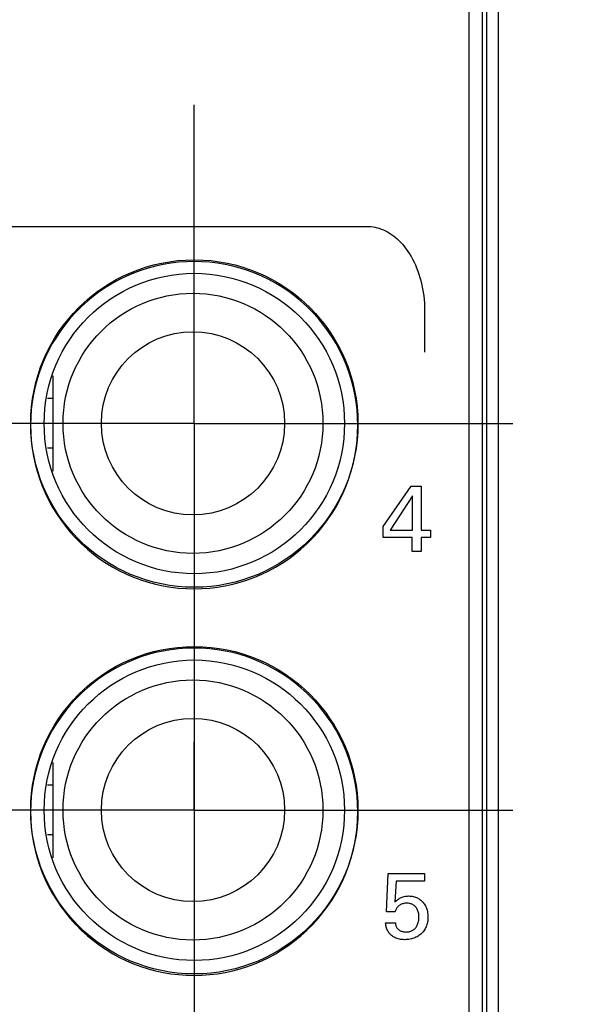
# Model space of a CAD drawing. Header units: inches. Extents: x 0.2 to 16.8, y 0.1 to 10.8.
# Tile 25 of 47: x 4.572 to 4.989, y 6.643 to 7.374. Entities that reach past the tile are written whole.
import ezdxf

# ---------------------------------------------------------------- set-up
doc = ezdxf.new("R2010")
doc.units = ezdxf.units.IN
doc.header["$LTSCALE"] = 0.935
doc.header["$MEASUREMENT"] = 0
doc.linetypes.add('CENTER', pattern=[0.6, 0.375, -0.075, 0.075, -0.075])
doc.layers.get('0').update_dxf_attribs({"linetype": 'CONTINUOUS'})
for name, color, linetype in [('ARTWORK', 7, 'CONTINUOUS'), ('DEFAULT_1', 7, 'CENTER'), ('DIMENSIONS', 7, 'CONTINUOUS')]:
    doc.layers.add(name, color=color, linetype=linetype)
doc.styles.get("Standard").update_dxf_attribs({"font": 'txt', "width": 0.8})
doc.dimstyles.new('DIMSTYLE_2', dxfattribs={"dimtxt": 0.125, "dimasz": 0.18, "dimexe": 0.18, "dimexo": 0.0625, "dimgap": 0.09, "dimtad": 0, "dimtih": 1, "dimtoh": 1, "dimdec": 3, "dimzin": 4, "dimdsep": 46, "dimtxsty": 'STANDARD', "dimblk": '_FILLED', "dimblk1": '_FILLED', "dimblk2": '_FILLED', "dimcen": 0.09, "dimadec": 0, "dimazin": 0, "dimtp": 0.001, "dimtm": 0.001, "dimtfac": 1, "dimtdec": 3, "dimtofl": 0, "dimtmove": 0, "dimatfit": 3, "dimldrblk": '_FILLED', "dimfxl": 1, "dimtolj": 1, "dimtzin": 4, "dimarcsym": 0})

# ---------------------------------------------------------------- blocks, each defined once
blk = doc.blocks.new('*D22')
at = {"layer": 'DIMENSIONS', "color": 2, "linetype": 'CONTINUOUS'}
blk.add_line((4.70147, 7.012), (4.70147, 2.31488), dxfattribs=at)
at = {"layer": 'DIMENSIONS', "color": 2, "linetype": 'CONTINUOUS', "width": 0.8}
for s, p in [(']', (4.76397, 2.15238)), ('7.11', (4.76397, 1.75238)), ('[', (4.76397, 1.65238)), ('.280', (4.76397, 1.12738)), ('9X ', (4.76397, 0.82738))]:
    blk.add_text(s, height=0.125, rotation=90, dxfattribs=at).set_placement(p)
blk = doc.blocks.new('_FILLED')
at = {"color": 0, "linetype": 'BYBLOCK'}
blk.add_solid([(0, 0), (-1, 0.1736), (-1, -0.1736)], dxfattribs=at)
blk = doc.blocks.new('*D23')
at = {"layer": 'DIMENSIONS', "color": 2, "linetype": 'CONTINUOUS'}
for p, q in [((4.70947, 4.33777), (4.70947, 2.88968)), ((4.70947, 2.88968), (4.88728, 2.61657)), ((4.88728, 2.61657), (4.88728, 2.31488))]:
    blk.add_line(p, q, dxfattribs=at)
at = {"layer": 'DIMENSIONS', "color": 2, "linetype": 'CONTINUOUS', "width": 0.8}
for s, p in [(']', (4.94978, 2.15238)), ('7.32', (4.94978, 1.75238)), ('[', (4.94978, 1.65238)), ('.288', (4.94978, 1.12738))]:
    blk.add_text(s, height=0.125, rotation=90, dxfattribs=at).set_placement(p)

msp = doc.modelspace()

# ---------------------------------------------------------------- linework, layer by layer
at = {"color": 7, "linetype": 'CONTINUOUS'}
for p, q in [((4.91547, 3.00238), (4.91547, 8.13864)), ((4.90547, 4.03864), (4.90547, 8.10864)), ((4.92718, 7.73864), (4.92718, 3.73864)), ((4.59647, 7.10988), (4.59647, 7.03912)), ((4.59647, 7.09315), (4.59242, 7.09315)), ((4.59647, 7.05615), (4.59238, 7.05615)), ((4.59647, 6.82288), (4.59647, 6.75212)), ((4.59647, 6.80615), (4.59242, 6.80615)), ((4.59647, 6.76915), (4.59238, 6.76915))]:
    msp.add_line(p, q, dxfattribs=at)
at = {"color": 9, "linetype": 'CONTINUOUS'}
for p, q in [((4.91841, 7.73864), (4.91841, 3.73864)), ((4.92702, 7.73864), (4.92702, 3.73864))]:
    msp.add_line(p, q, dxfattribs=at)
at = {"color": 7, "linetype": 'CONTINUOUS'}
for centre, radius in [((4.70147, 7.0745), 0.1215), ((4.70147, 7.0745), 0.1115), ((4.70047, 7.07465), 0.0965), ((4.70047, 7.07465), 0.068), ((4.70147, 6.7875), 0.1215), ((4.70147, 6.7875), 0.1115), ((4.70047, 6.78765), 0.0965), ((4.70047, 6.78765), 0.068)]:
    msp.add_circle(centre, radius, dxfattribs=at)
at = {"layer": 'ARTWORK', "color": 7, "linetype": 'CONTINUOUS'}
for p, q in [((4.23845, 7.22084), (4.83009, 7.22084)), ((4.82947, 7.22084), (4.83104, 7.2208)), ((4.83104, 7.2208), (4.8326, 7.22068)), ((4.8326, 7.22068), (4.83416, 7.22047)), ((4.83416, 7.22047), (4.83571, 7.22019)), ((4.83571, 7.22019), (4.83725, 7.21982)), ((4.83725, 7.21982), (4.83878, 7.21937)), ((4.83878, 7.21937), (4.84031, 7.21884)), ((4.84031, 7.21884), (4.84183, 7.21822)), ((4.84183, 7.21822), (4.84334, 7.21751)), ((4.84334, 7.21751), (4.84484, 7.21673)), ((4.84484, 7.21673), (4.84632, 7.21585)), ((4.84632, 7.21585), (4.8478, 7.21489)), ((4.8478, 7.21489), (4.84926, 7.21384)), ((4.84926, 7.21384), (4.8507, 7.2127)), ((4.8507, 7.2127), (4.85212, 7.21147)), ((4.85212, 7.21147), (4.85352, 7.21015)), ((4.85352, 7.21015), (4.85489, 7.20874)), ((4.85489, 7.20874), (4.85624, 7.20724)), ((4.85624, 7.20724), (4.85755, 7.20566)), ((4.85755, 7.20566), (4.85884, 7.20398)), ((4.85884, 7.20398), (4.86008, 7.20222)), ((4.86008, 7.20222), (4.86128, 7.20037)), ((4.86128, 7.20037), (4.86244, 7.19844)), ((4.86244, 7.19844), (4.86355, 7.19643)), ((4.67277, 7.19135), (4.66723, 7.18987)), ((4.67839, 7.19256), (4.67277, 7.19135)), ((4.68406, 7.19351), (4.67839, 7.19256)), ((4.68979, 7.19419), (4.68406, 7.19351)), ((4.69556, 7.1946), (4.68979, 7.19419)), ((4.70136, 7.19473), (4.69556, 7.1946)), ((4.70717, 7.1946), (4.70136, 7.19473)), ((4.71294, 7.19419), (4.70717, 7.1946)), ((4.71866, 7.19351), (4.71294, 7.19419)), ((4.72433, 7.19256), (4.71866, 7.19351)), ((4.72995, 7.19135), (4.72433, 7.19256)), ((4.73549, 7.18987), (4.72995, 7.19135)), ((4.86355, 7.19643), (4.86461, 7.19434)), ((4.86461, 7.19434), (4.86562, 7.19218)), ((4.86562, 7.19218), (4.86656, 7.18994)), ((4.65109, 7.18388), (4.64592, 7.18137)), ((4.65638, 7.18613), (4.65109, 7.18388)), ((4.66176, 7.18813), (4.65638, 7.18613)), ((4.66723, 7.18987), (4.66176, 7.18813)), ((4.74096, 7.18813), (4.73549, 7.18987)), ((4.74634, 7.18613), (4.74096, 7.18813)), ((4.75163, 7.18387), (4.74634, 7.18613)), ((4.7568, 7.18137), (4.75163, 7.18387)), ((4.86656, 7.18994), (4.86745, 7.18764)), ((4.86745, 7.18764), (4.86827, 7.18527)), ((4.86827, 7.18527), (4.86902, 7.18285)), ((4.64086, 7.17861), (4.63593, 7.17562)), ((4.64592, 7.18137), (4.64086, 7.17861)), ((4.76186, 7.17861), (4.7568, 7.18137)), ((4.76679, 7.17562), (4.76186, 7.17861)), ((4.86902, 7.18285), (4.86923, 7.18214)), ((4.86923, 7.18214), (4.86989, 7.17965)), ((4.86989, 7.17965), (4.87048, 7.17711)), ((4.87048, 7.17711), (4.871, 7.17452)), ((4.62651, 7.16893), (4.62204, 7.16526)), ((4.63114, 7.17239), (4.62651, 7.16893)), ((4.63593, 7.17562), (4.63114, 7.17239)), ((4.77158, 7.17239), (4.76679, 7.17562)), ((4.77621, 7.16893), (4.77158, 7.17239)), ((4.78068, 7.16525), (4.77621, 7.16893)), ((4.871, 7.17452), (4.87144, 7.1719)), ((4.87144, 7.1719), (4.8718, 7.16924)), ((4.8718, 7.16924), (4.87208, 7.16656)), ((4.61775, 7.16137), (4.61364, 7.15728)), ((4.62204, 7.16526), (4.61775, 7.16137)), ((4.78498, 7.16136), (4.78068, 7.16525)), ((4.78537, 7.16099), (4.78498, 7.16136)), ((4.87208, 7.16656), (4.87229, 7.16384)), ((4.87229, 7.16384), (4.87241, 7.16111)), ((4.61327, 7.15689), (4.60938, 7.1526)), ((4.61364, 7.15728), (4.61327, 7.15689)), ((4.78946, 7.15688), (4.78537, 7.16099)), ((4.79334, 7.15259), (4.78946, 7.15688)), ((4.87241, 7.16111), (4.87245, 7.15836)), ((4.87245, 7.15836), (4.87245, 7.12739)), ((4.6057, 7.14813), (4.60225, 7.14349)), ((4.60938, 7.1526), (4.6057, 7.14813)), ((4.79702, 7.14812), (4.79334, 7.15259)), ((4.80048, 7.14349), (4.79702, 7.14812)), ((4.60225, 7.14349), (4.59902, 7.13871)), ((4.80371, 7.1387), (4.80048, 7.14349)), ((4.59602, 7.13378), (4.59327, 7.12872)), ((4.59902, 7.13871), (4.59602, 7.13378)), ((4.8067, 7.13377), (4.80371, 7.1387)), ((4.80946, 7.12871), (4.8067, 7.13377)), ((4.59327, 7.12872), (4.59076, 7.12354)), ((4.81196, 7.12354), (4.80946, 7.12871)), ((4.58851, 7.11826), (4.58651, 7.11288)), ((4.59076, 7.12354), (4.58851, 7.11826)), ((4.81422, 7.11825), (4.81196, 7.12354)), ((4.81622, 7.11287), (4.81422, 7.11825)), ((4.58651, 7.11288), (4.58477, 7.10741)), ((4.81796, 7.1074), (4.81622, 7.11287)), ((4.58477, 7.10741), (4.58329, 7.10186)), ((4.81944, 7.10186), (4.81796, 7.1074)), ((4.58207, 7.09625), (4.58113, 7.09058)), ((4.58329, 7.10186), (4.58207, 7.09625)), ((4.82065, 7.09624), (4.81944, 7.10186)), ((4.8216, 7.09057), (4.82065, 7.09624)), ((4.58113, 7.09058), (4.58045, 7.08485)), ((4.82228, 7.08485), (4.8216, 7.09057)), ((4.58045, 7.08485), (4.58004, 7.07908)), ((4.82269, 7.07908), (4.82228, 7.08485)), ((4.58004, 7.07908), (4.5799, 7.07327)), ((4.82282, 7.07327), (4.82269, 7.07908)), ((4.5799, 7.07327), (4.58004, 7.06747)), ((4.58004, 7.06747), (4.58045, 7.0617)), ((4.82228, 7.0617), (4.82269, 7.06747)), ((4.82269, 7.06747), (4.82282, 7.07327)), ((4.58045, 7.0617), (4.58113, 7.05597)), ((4.8216, 7.05597), (4.82228, 7.0617)), ((4.58113, 7.05597), (4.58207, 7.0503)), ((4.82065, 7.0503), (4.8216, 7.05597)), ((4.58207, 7.0503), (4.58329, 7.04468)), ((4.58329, 7.04468), (4.58477, 7.03914)), ((4.81796, 7.03914), (4.81944, 7.04469)), ((4.81944, 7.04469), (4.82065, 7.0503)), ((4.58477, 7.03914), (4.58651, 7.03367)), ((4.81622, 7.03368), (4.81796, 7.03914)), ((4.58651, 7.03367), (4.58851, 7.02829)), ((4.81422, 7.02829), (4.81622, 7.03368)), ((4.58851, 7.02829), (4.59076, 7.023)), ((4.59076, 7.023), (4.59327, 7.01782)), ((4.80946, 7.01783), (4.81196, 7.02301)), ((4.81196, 7.02301), (4.81422, 7.02829)), ((4.84159, 6.99811), (4.86241, 7.0281)), ((4.86241, 7.0281), (4.86991, 7.0281)), ((4.86991, 7.0281), (4.86991, 6.99547)), ((4.59327, 7.01782), (4.59602, 7.01277)), ((4.8067, 7.01277), (4.80946, 7.01783)), ((4.86346, 7.02081), (4.84686, 6.99547)), ((4.86346, 6.99547), (4.86346, 7.02081)), ((4.59602, 7.01277), (4.59902, 7.00784)), ((4.80371, 7.00785), (4.8067, 7.01277)), ((4.59902, 7.00784), (4.60225, 7.00305)), ((4.60225, 7.00305), (4.6057, 6.99842)), ((4.79702, 6.99842), (4.80048, 7.00306)), ((4.80048, 7.00306), (4.80371, 7.00785)), ((4.6057, 6.99842), (4.60938, 6.99395)), ((4.60938, 6.99395), (4.61327, 6.98966)), ((4.78946, 6.98966), (4.79334, 6.99396)), ((4.79334, 6.99396), (4.79702, 6.99842)), ((4.84159, 6.98985), (4.84159, 6.99811)), ((4.84686, 6.99547), (4.86346, 6.99547)), ((4.86991, 6.99547), (4.87692, 6.99547)), ((4.87692, 6.99547), (4.87692, 6.98985)), ((4.61327, 6.98966), (4.61364, 6.98926)), ((4.61364, 6.98926), (4.61775, 6.98518)), ((4.78537, 6.98555), (4.78946, 6.98966)), ((4.86324, 6.98985), (4.84159, 6.98985)), ((4.86324, 6.97943), (4.86324, 6.98985)), ((4.86991, 6.98985), (4.86991, 6.97943)), ((4.87692, 6.98985), (4.86991, 6.98985)), ((4.61775, 6.98518), (4.62204, 6.98129)), ((4.62204, 6.98129), (4.62651, 6.97761)), ((4.77621, 6.97762), (4.78068, 6.98129)), ((4.78068, 6.98129), (4.78498, 6.98518)), ((4.78498, 6.98518), (4.78537, 6.98555)), ((4.86991, 6.97943), (4.86324, 6.97943)), ((4.62651, 6.97761), (4.63114, 6.97416)), ((4.63114, 6.97416), (4.63593, 6.97093)), ((4.76679, 6.97093), (4.77158, 6.97416)), ((4.77158, 6.97416), (4.77621, 6.97762)), ((4.63593, 6.97093), (4.64086, 6.96793)), ((4.64086, 6.96793), (4.64592, 6.96518)), ((4.64592, 6.96518), (4.65109, 6.96267)), ((4.75163, 6.96267), (4.7568, 6.96518)), ((4.7568, 6.96518), (4.76186, 6.96793)), ((4.76186, 6.96793), (4.76679, 6.97093)), ((4.65109, 6.96267), (4.65638, 6.96042)), ((4.65638, 6.96042), (4.66176, 6.95842)), ((4.66176, 6.95842), (4.66723, 6.95668)), ((4.73549, 6.95668), (4.74096, 6.95842)), ((4.74096, 6.95842), (4.74634, 6.96042)), ((4.74634, 6.96042), (4.75163, 6.96267)), ((4.66723, 6.95668), (4.67277, 6.9552)), ((4.67277, 6.9552), (4.67839, 6.95398)), ((4.67839, 6.95398), (4.68406, 6.95304)), ((4.68406, 6.95304), (4.68979, 6.95236)), ((4.68979, 6.95236), (4.69556, 6.95195)), ((4.69556, 6.95195), (4.70136, 6.95181)), ((4.70136, 6.95181), (4.70717, 6.95195)), ((4.70717, 6.95195), (4.71294, 6.95236)), ((4.71294, 6.95236), (4.71866, 6.95304)), ((4.71866, 6.95304), (4.72434, 6.95398)), ((4.72434, 6.95398), (4.72995, 6.9552)), ((4.72995, 6.9552), (4.73549, 6.95668)), ((4.67839, 6.90566), (4.67277, 6.90445)), ((4.68406, 6.90661), (4.67839, 6.90566)), ((4.68979, 6.90729), (4.68406, 6.90661)), ((4.69556, 6.90769), (4.68979, 6.90729)), ((4.70136, 6.90783), (4.69556, 6.90769)), ((4.70717, 6.90769), (4.70136, 6.90783)), ((4.71294, 6.90729), (4.70717, 6.90769)), ((4.71866, 6.90661), (4.71294, 6.90729)), ((4.72434, 6.90566), (4.71866, 6.90661)), ((4.72995, 6.90445), (4.72434, 6.90566)), ((4.65638, 6.89923), (4.65109, 6.89697)), ((4.66176, 6.90123), (4.65638, 6.89923)), ((4.66723, 6.90297), (4.66176, 6.90123)), ((4.67277, 6.90445), (4.66723, 6.90297)), ((4.73549, 6.90297), (4.72995, 6.90445)), ((4.74096, 6.90123), (4.73549, 6.90297)), ((4.74634, 6.89923), (4.74096, 6.90123)), ((4.75163, 6.89697), (4.74634, 6.89923)), ((4.64086, 6.89171), (4.63593, 6.88872)), ((4.64592, 6.89447), (4.64086, 6.89171)), ((4.65109, 6.89697), (4.64592, 6.89447)), ((4.7568, 6.89446), (4.75163, 6.89697)), ((4.76186, 6.89171), (4.7568, 6.89446)), ((4.76679, 6.88871), (4.76186, 6.89171)), ((4.63114, 6.88549), (4.62651, 6.88203)), ((4.63593, 6.88872), (4.63114, 6.88549)), ((4.77158, 6.88548), (4.76679, 6.88871)), ((4.77621, 6.88203), (4.77158, 6.88548)), ((4.62204, 6.87835), (4.61775, 6.87447)), ((4.62651, 6.88203), (4.62204, 6.87835)), ((4.78068, 6.87835), (4.77621, 6.88203)), ((4.78498, 6.87446), (4.78068, 6.87835)), ((4.61327, 6.86999), (4.60938, 6.8657)), ((4.61364, 6.87038), (4.61327, 6.86999)), ((4.61775, 6.87447), (4.61364, 6.87038)), ((4.78537, 6.87409), (4.78498, 6.87446)), ((4.78946, 6.86998), (4.78537, 6.87409)), ((4.79334, 6.86569), (4.78946, 6.86998)), ((4.60938, 6.8657), (4.6057, 6.86123)), ((4.79702, 6.86122), (4.79334, 6.86569)), ((4.60225, 6.85659), (4.59902, 6.85181)), ((4.6057, 6.86123), (4.60225, 6.85659)), ((4.80048, 6.85658), (4.79702, 6.86122)), ((4.80371, 6.8518), (4.80048, 6.85658)), ((4.59902, 6.85181), (4.59602, 6.84688)), ((4.8067, 6.84687), (4.80371, 6.8518)), ((4.59327, 6.84182), (4.59076, 6.83664)), ((4.59602, 6.84688), (4.59327, 6.84182)), ((4.80946, 6.84181), (4.8067, 6.84687)), ((4.81196, 6.83663), (4.80946, 6.84181)), ((4.59076, 6.83664), (4.58851, 6.83136)), ((4.81422, 6.83135), (4.81196, 6.83663)), ((4.58651, 6.82598), (4.58477, 6.82051)), ((4.58851, 6.83136), (4.58651, 6.82598)), ((4.81622, 6.82597), (4.81422, 6.83135)), ((4.81796, 6.8205), (4.81622, 6.82597)), ((4.58477, 6.82051), (4.58329, 6.81496)), ((4.81944, 6.81496), (4.81796, 6.8205)), ((4.58329, 6.81496), (4.58207, 6.80935)), ((4.82065, 6.80934), (4.81944, 6.81496)), ((4.58113, 6.80367), (4.58045, 6.79795)), ((4.58207, 6.80935), (4.58113, 6.80367)), ((4.8216, 6.80367), (4.82065, 6.80934)), ((4.82228, 6.79795), (4.8216, 6.80367)), ((4.58045, 6.79795), (4.58004, 6.79218)), ((4.82269, 6.79218), (4.82228, 6.79795)), ((4.58004, 6.79218), (4.5799, 6.78637)), ((4.82282, 6.78637), (4.82269, 6.79218)), ((4.5799, 6.78637), (4.58004, 6.78056)), ((4.82269, 6.78056), (4.82282, 6.78637)), ((4.58004, 6.78056), (4.58045, 6.77479)), ((4.58045, 6.77479), (4.58113, 6.76907)), ((4.8216, 6.76907), (4.82228, 6.77479)), ((4.82228, 6.77479), (4.82269, 6.78056)), ((4.58113, 6.76907), (4.58207, 6.76339)), ((4.82065, 6.7634), (4.8216, 6.76907)), ((4.58207, 6.76339), (4.58329, 6.75778)), ((4.81944, 6.75778), (4.82065, 6.7634)), ((4.58329, 6.75778), (4.58477, 6.75223)), ((4.58477, 6.75223), (4.58651, 6.74676)), ((4.81622, 6.74677), (4.81796, 6.75224)), ((4.81796, 6.75224), (4.81944, 6.75778)), ((4.58651, 6.74676), (4.58851, 6.74138)), ((4.81422, 6.74139), (4.81622, 6.74677)), ((4.58851, 6.74138), (4.59076, 6.7361)), ((4.81196, 6.73611), (4.81422, 6.74139)), ((4.84415, 6.71197), (4.84541, 6.74057)), ((4.84541, 6.74057), (4.87241, 6.74057)), ((4.87241, 6.74057), (4.87241, 6.73495)), ((4.59076, 6.7361), (4.59327, 6.73092)), ((4.59327, 6.73092), (4.59602, 6.72586)), ((4.8067, 6.72587), (4.80946, 6.73093)), ((4.80946, 6.73093), (4.81196, 6.73611)), ((4.85138, 6.73495), (4.85047, 6.7194)), ((4.87241, 6.73495), (4.85138, 6.73495)), ((4.59602, 6.72586), (4.59902, 6.72093)), ((4.80371, 6.72094), (4.8067, 6.72587)), ((4.85523, 6.72278), (4.85593, 6.72306)), ((4.85593, 6.72306), (4.85665, 6.72329)), ((4.85665, 6.72329), (4.8574, 6.72348)), ((4.8574, 6.72348), (4.85816, 6.72364)), ((4.85816, 6.72364), (4.85895, 6.72375)), ((4.85895, 6.72375), (4.85977, 6.72381)), ((4.85977, 6.72381), (4.86061, 6.72384)), ((4.86061, 6.72384), (4.86152, 6.72381)), ((4.86152, 6.72381), (4.86241, 6.72375)), ((4.86241, 6.72375), (4.86326, 6.72363)), ((4.86326, 6.72363), (4.86408, 6.72348)), ((4.86408, 6.72348), (4.86487, 6.72328)), ((4.86487, 6.72328), (4.86563, 6.72305)), ((4.86563, 6.72305), (4.86637, 6.72277)), ((4.59902, 6.72093), (4.60225, 6.71615)), ((4.60225, 6.71615), (4.6057, 6.71151)), ((4.79702, 6.71152), (4.80048, 6.71616)), ((4.80048, 6.71616), (4.80371, 6.72094)), ((4.85047, 6.7194), (4.85076, 6.71968)), ((4.85076, 6.71968), (4.85138, 6.72027)), ((4.85138, 6.72027), (4.85199, 6.72079)), ((4.85199, 6.72079), (4.8526, 6.72127)), ((4.85269, 6.71599), (4.85228, 6.71554)), ((4.8526, 6.72127), (4.85324, 6.72171)), ((4.85312, 6.71639), (4.85269, 6.71599)), ((4.8536, 6.71677), (4.85312, 6.71639)), ((4.85324, 6.72171), (4.85388, 6.72211)), ((4.85411, 6.71712), (4.8536, 6.71677)), ((4.85388, 6.72211), (4.85455, 6.72246)), ((4.85465, 6.71743), (4.85411, 6.71712)), ((4.85455, 6.72246), (4.85523, 6.72278)), ((4.85523, 6.7177), (4.85465, 6.71743)), ((4.85582, 6.71794), (4.85523, 6.7177)), ((4.85645, 6.71814), (4.85582, 6.71794)), ((4.85709, 6.71829), (4.85645, 6.71814)), ((4.85776, 6.7184), (4.85709, 6.71829)), ((4.85844, 6.71847), (4.85776, 6.7184)), ((4.85915, 6.7185), (4.85844, 6.71847)), ((4.85988, 6.71847), (4.85915, 6.7185)), ((4.86058, 6.71841), (4.85988, 6.71847)), ((4.86125, 6.7183), (4.86058, 6.71841)), ((4.86189, 6.71814), (4.86125, 6.7183)), ((4.8625, 6.71795), (4.86189, 6.71814)), ((4.86308, 6.71772), (4.8625, 6.71795)), ((4.86364, 6.71746), (4.86308, 6.71772)), ((4.86416, 6.71715), (4.86364, 6.71746)), ((4.86465, 6.71681), (4.86416, 6.71715)), ((4.86489, 6.71663), (4.86465, 6.71681)), ((4.86512, 6.71643), (4.86489, 6.71663)), ((4.86555, 6.71602), (4.86512, 6.71643)), ((4.86596, 6.71556), (4.86555, 6.71602)), ((4.86637, 6.72277), (4.86708, 6.72246)), ((4.86708, 6.72246), (4.86776, 6.7221)), ((4.86776, 6.7221), (4.86841, 6.72171)), ((4.86841, 6.72171), (4.86904, 6.72128)), ((4.86904, 6.72128), (4.86964, 6.72081)), ((4.86964, 6.72081), (4.87022, 6.72031)), ((4.87022, 6.72031), (4.87076, 6.71977)), ((4.87076, 6.71977), (4.87128, 6.71919)), ((4.87128, 6.71919), (4.87177, 6.71857)), ((4.87177, 6.71857), (4.87224, 6.71791)), ((4.87224, 6.71791), (4.87267, 6.71722)), ((4.87267, 6.71722), (4.87307, 6.71649)), ((4.87307, 6.71649), (4.87343, 6.71572)), ((4.87343, 6.71572), (4.87376, 6.71492)), ((4.6057, 6.71151), (4.60938, 6.70705)), ((4.79334, 6.70705), (4.79702, 6.71152)), ((4.85047, 6.71197), (4.84415, 6.71197)), ((4.85058, 6.71232), (4.85047, 6.71197)), ((4.85081, 6.71299), (4.85058, 6.71232)), ((4.85104, 6.71357), (4.85081, 6.71299)), ((4.85129, 6.7141), (4.85104, 6.71357)), ((4.85158, 6.7146), (4.85129, 6.7141)), ((4.85191, 6.71508), (4.85158, 6.7146)), ((4.85228, 6.71554), (4.85191, 6.71508)), ((4.86634, 6.71508), (4.86596, 6.71556)), ((4.86668, 6.71455), (4.86634, 6.71508)), ((4.867, 6.71398), (4.86668, 6.71455)), ((4.86728, 6.71338), (4.867, 6.71398)), ((4.86753, 6.71273), (4.86728, 6.71338)), ((4.86775, 6.71205), (4.86753, 6.71273)), ((4.86793, 6.71132), (4.86775, 6.71205)), ((4.86807, 6.71055), (4.86793, 6.71132)), ((4.86817, 6.70974), (4.86807, 6.71055)), ((4.86823, 6.70888), (4.86817, 6.70974)), ((4.86825, 6.70815), (4.86823, 6.70888)), ((4.87376, 6.71492), (4.87406, 6.71408)), ((4.87406, 6.71408), (4.87432, 6.71321)), ((4.87432, 6.71321), (4.87454, 6.71232)), ((4.87454, 6.71232), (4.87471, 6.71139)), ((4.87471, 6.71139), (4.87485, 6.71044)), ((4.87485, 6.71044), (4.87493, 6.70947)), ((4.87493, 6.70947), (4.87498, 6.70848)), ((4.87498, 6.70848), (4.87498, 6.70801)), ((4.60938, 6.70705), (4.61327, 6.70275)), ((4.61327, 6.70275), (4.61364, 6.70236)), ((4.61364, 6.70236), (4.61775, 6.69827)), ((4.78537, 6.69865), (4.78946, 6.70276)), ((4.78946, 6.70276), (4.79334, 6.70705)), ((4.84359, 6.70305), (4.84353, 6.70391)), ((4.84353, 6.70391), (4.85075, 6.70391)), ((4.84369, 6.70221), (4.84359, 6.70305)), ((4.84384, 6.70141), (4.84369, 6.70221)), ((4.84403, 6.70063), (4.84384, 6.70141)), ((4.85075, 6.70391), (4.85079, 6.7033)), ((4.85079, 6.7033), (4.85088, 6.70272)), ((4.85088, 6.70272), (4.851, 6.70217)), ((4.851, 6.70217), (4.85117, 6.70165)), ((4.85117, 6.70165), (4.85137, 6.70115)), ((4.85137, 6.70115), (4.85162, 6.70068)), ((4.86601, 6.70049), (4.86637, 6.70101)), ((4.86637, 6.70101), (4.86671, 6.70158)), ((4.86671, 6.70158), (4.86701, 6.70219)), ((4.86701, 6.70219), (4.86729, 6.70285)), ((4.86729, 6.70285), (4.86754, 6.70355)), ((4.86754, 6.70355), (4.86775, 6.70429)), ((4.86775, 6.70429), (4.86793, 6.70506)), ((4.86793, 6.70506), (4.86807, 6.70587)), ((4.86807, 6.70587), (4.86817, 6.70669)), ((4.86817, 6.70669), (4.86823, 6.70751)), ((4.86823, 6.70751), (4.86825, 6.70815)), ((4.87389, 6.70174), (4.87357, 6.70093)), ((4.87418, 6.70257), (4.87389, 6.70174)), ((4.87442, 6.70342), (4.87418, 6.70257)), ((4.87462, 6.7043), (4.87442, 6.70342)), ((4.87478, 6.7052), (4.87462, 6.7043)), ((4.87489, 6.70612), (4.87478, 6.7052)), ((4.87496, 6.70706), (4.87489, 6.70612)), ((4.87498, 6.70801), (4.87496, 6.70706)), ((4.61775, 6.69827), (4.62204, 6.69439)), ((4.62204, 6.69439), (4.62651, 6.69071)), ((4.77621, 6.69071), (4.78068, 6.69439)), ((4.78068, 6.69439), (4.78498, 6.69828)), ((4.78498, 6.69828), (4.78537, 6.69865)), ((4.84425, 6.69989), (4.84403, 6.70063)), ((4.84452, 6.69917), (4.84425, 6.69989)), ((4.84483, 6.69849), (4.84452, 6.69917)), ((4.84517, 6.69784), (4.84483, 6.69849)), ((4.84555, 6.69721), (4.84517, 6.69784)), ((4.84596, 6.69661), (4.84555, 6.69721)), ((4.84642, 6.69605), (4.84596, 6.69661)), ((4.84691, 6.69551), (4.84642, 6.69605)), ((4.84743, 6.695), (4.84691, 6.69551)), ((4.84799, 6.69452), (4.84743, 6.695)), ((4.84859, 6.69407), (4.84799, 6.69452)), ((4.84923, 6.69365), (4.84859, 6.69407)), ((4.85162, 6.70068), (4.8519, 6.70024)), ((4.8519, 6.70024), (4.85222, 6.69982)), ((4.85222, 6.69982), (4.85258, 6.69942)), ((4.85258, 6.69942), (4.85298, 6.69905)), ((4.85298, 6.69905), (4.85342, 6.69871)), ((4.85342, 6.69871), (4.8539, 6.69839)), ((4.8539, 6.69839), (4.85442, 6.6981)), ((4.85442, 6.6981), (4.85498, 6.69784)), ((4.85498, 6.69784), (4.85557, 6.69762)), ((4.85557, 6.69762), (4.85619, 6.69744)), ((4.85619, 6.69744), (4.85685, 6.69729)), ((4.85685, 6.69729), (4.85752, 6.69719)), ((4.85752, 6.69719), (4.8582, 6.69713)), ((4.8582, 6.69713), (4.85874, 6.69711)), ((4.85874, 6.69711), (4.85951, 6.69714)), ((4.85951, 6.69714), (4.86023, 6.6972)), ((4.86023, 6.6972), (4.86092, 6.69731)), ((4.86092, 6.69731), (4.86157, 6.69746)), ((4.86157, 6.69746), (4.86218, 6.69765)), ((4.86218, 6.69765), (4.86276, 6.69787)), ((4.86276, 6.69787), (4.86331, 6.69814)), ((4.86331, 6.69814), (4.86383, 6.69843)), ((4.86383, 6.69843), (4.86432, 6.69877)), ((4.86432, 6.69877), (4.86478, 6.69914)), ((4.86478, 6.69914), (4.86522, 6.69955)), ((4.86522, 6.69955), (4.86563, 6.7)), ((4.86563, 6.7), (4.86601, 6.70049)), ((4.86759, 6.694), (4.86684, 6.69357)), ((4.8683, 6.69447), (4.86759, 6.694)), ((4.86898, 6.69497), (4.8683, 6.69447)), ((4.86963, 6.69551), (4.86898, 6.69497)), ((4.87024, 6.69608), (4.86963, 6.69551)), ((4.87082, 6.69668), (4.87024, 6.69608)), ((4.87137, 6.69732), (4.87082, 6.69668)), ((4.87188, 6.69798), (4.87137, 6.69732)), ((4.87236, 6.69868), (4.87188, 6.69798)), ((4.8728, 6.6994), (4.87236, 6.69868)), ((4.8732, 6.70015), (4.8728, 6.6994)), ((4.87357, 6.70093), (4.8732, 6.70015)), ((4.62651, 6.69071), (4.63114, 6.68725)), ((4.63114, 6.68725), (4.63593, 6.68402)), ((4.76679, 6.68403), (4.77158, 6.68726)), ((4.77158, 6.68726), (4.77621, 6.69071)), ((4.8499, 6.69326), (4.84923, 6.69365)), ((4.85061, 6.6929), (4.8499, 6.69326)), ((4.85135, 6.69258), (4.85061, 6.6929)), ((4.85213, 6.6923), (4.85135, 6.69258)), ((4.85294, 6.69205), (4.85213, 6.6923)), ((4.85379, 6.69184), (4.85294, 6.69205)), ((4.85467, 6.69167), (4.85379, 6.69184)), ((4.85557, 6.69154), (4.85467, 6.69167)), ((4.85651, 6.69146), (4.85557, 6.69154)), ((4.85748, 6.69142), (4.85651, 6.69146)), ((4.85783, 6.69142), (4.85748, 6.69142)), ((4.85886, 6.69144), (4.85783, 6.69142)), ((4.85985, 6.69151), (4.85886, 6.69144)), ((4.86082, 6.69162), (4.85985, 6.69151)), ((4.86177, 6.69178), (4.86082, 6.69162)), ((4.86269, 6.69198), (4.86177, 6.69178)), ((4.86358, 6.69222), (4.86269, 6.69198)), ((4.86444, 6.6925), (4.86358, 6.69222)), ((4.86527, 6.69282), (4.86444, 6.6925)), ((4.86607, 6.69318), (4.86527, 6.69282)), ((4.86684, 6.69357), (4.86607, 6.69318)), ((4.63593, 6.68402), (4.64086, 6.68103)), ((4.64086, 6.68103), (4.64592, 6.67828)), ((4.7568, 6.67828), (4.76186, 6.68103)), ((4.76186, 6.68103), (4.76679, 6.68403)), ((4.64592, 6.67828), (4.65109, 6.67577)), ((4.65109, 6.67577), (4.65638, 6.67351)), ((4.65638, 6.67351), (4.66176, 6.67151)), ((4.74096, 6.67151), (4.74634, 6.67351)), ((4.74634, 6.67351), (4.75163, 6.67577)), ((4.75163, 6.67577), (4.7568, 6.67828)), ((4.66176, 6.67151), (4.66723, 6.66977)), ((4.66723, 6.66977), (4.67277, 6.66829)), ((4.67277, 6.66829), (4.67839, 6.66708)), ((4.67839, 6.66708), (4.68406, 6.66613)), ((4.68406, 6.66613), (4.68979, 6.66546)), ((4.68979, 6.66546), (4.69556, 6.66505)), ((4.69556, 6.66505), (4.70136, 6.66491)), ((4.70136, 6.66491), (4.70717, 6.66505)), ((4.70717, 6.66505), (4.71294, 6.66546)), ((4.71294, 6.66546), (4.71866, 6.66613)), ((4.71866, 6.66613), (4.72434, 6.66708)), ((4.72434, 6.66708), (4.72995, 6.66829)), ((4.72995, 6.66829), (4.73549, 6.66977)), ((4.73549, 6.66977), (4.74096, 6.67151))]:
    msp.add_line(p, q, dxfattribs=at)
at = {"layer": 'DEFAULT_1', "color": 7, "linetype": 'CENTER'}
for p, q in [((4.70147, 7.0745), (4.70147, 7.311)), ((4.70147, 7.0745), (4.46497, 7.0745)), ((4.70147, 7.0745), (4.70147, 6.838)), ((4.70147, 7.0745), (4.93797, 7.0745)), ((4.70147, 6.7875), (4.70147, 6.838)), ((4.70147, 6.7875), (4.46497, 6.7875)), ((4.70147, 6.7875), (4.70147, 6.551)), ((4.70147, 6.7875), (4.93797, 6.7875))]:
    msp.add_line(p, q, dxfattribs=at)

# ---------------------------------------------------------------- dimensions: what is measured, and where the dimension line sits
at = {"layer": 'DIMENSIONS', "color": 2, "linetype": 'CONTINUOUS'}
dim = msp.add_ordinate_dim(feature_location=(4.70147, 7.012), offset=(0, -4.69712), dtype=1, origin=(4.42147, 8.01664), text='9X <>', dimstyle='DIMSTYLE_2', dxfattribs=at)
dim.commit()
dim.dimension.update_dxf_attribs({"geometry": '*D22', "text_midpoint": (4.70147, 1.53988)})
dim = msp.add_ordinate_dim(feature_location=(4.70947, 4.33777), offset=(0.17781, -2.02289), dtype=0, origin=(4.42147, 8.01664), dimstyle='DIMSTYLE_2', dxfattribs=at)
dim.commit()
dim.dimension.update_dxf_attribs({"geometry": '*D23', "text_midpoint": (4.88728, 1.68988)})

doc.saveas('drawing.dxf')
